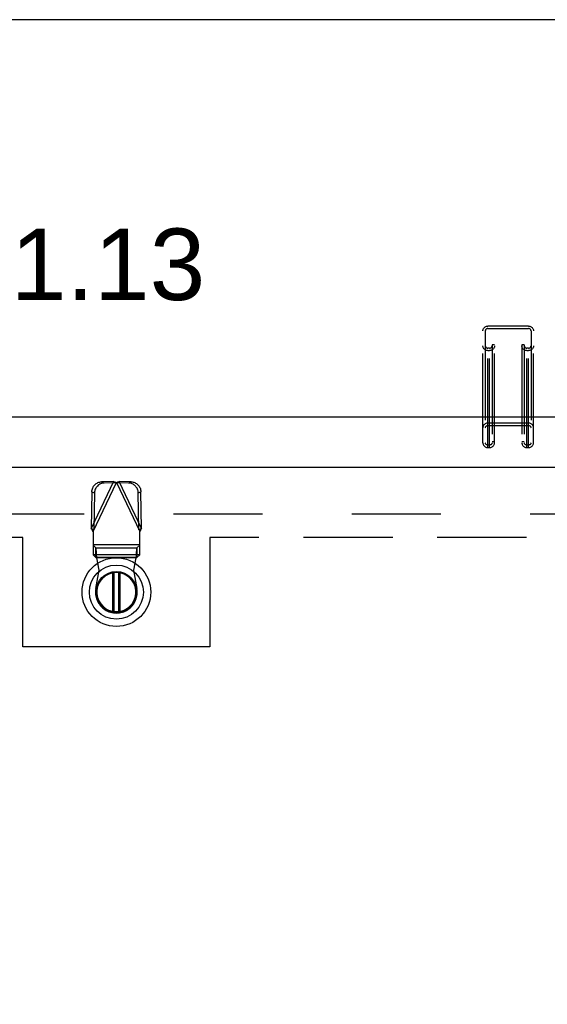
# Model space of a CAD drawing. Header units: inches. Extents: x 0 to 260, y 0 to 168.
# Tile 52 of 95: x 64 to 72, y 109 to 125. Entities that reach past the tile are written whole.
import ezdxf

# ---------------------------------------------------------------- set-up
doc = ezdxf.new("R2010")
doc.units = ezdxf.units.IN
doc.header["$LTSCALE"] = 14.290393
doc.header["$MEASUREMENT"] = 0
doc.linetypes.add('HIDDEN', pattern=[0.2, 0.1, -0.1])
doc.linetypes.add('PHANTOM', pattern=[0.8, 0.45, -0.05, 0.1, -0.05, 0.1, -0.05])
doc.layers.get('0').update_dxf_attribs({"linetype": 'CONTINUOUS'})
for name, color, linetype in [('AVAILABLE_DOOR_SPACE', 7, 'CONTINUOUS'), ('DEFAULT_2', 8, 'HIDDEN'), ('DIMENSIONS', 7, 'CONTINUOUS')]:
    doc.layers.add(name, color=color, linetype=linetype)
doc.styles.get("Standard").update_dxf_attribs({"font": 'arial.ttf'})
doc.dimstyles.new('DIMSTYLE_1', dxfattribs={"dimtxt": 1.146288, "dimasz": 1.528384, "dimexe": 0.09, "dimexo": 0.07, "dimgap": 0.0375, "dimtad": 0, "dimtih": 1, "dimtoh": 1, "dimzin": 4, "dimdsep": 46, "dimtxsty": 'Standard', "dimblk": '_FILLED', "dimblk1": '_FILLED', "dimblk2": '_FILLED', "dimcen": 0.09, "dimazin": 1, "dimtfac": 1, "dimtofl": 0, "dimtmove": 0, "dimatfit": 3, "dimldrblk": '_FILLED', "dimfxl": 1, "dimtolj": 1, "dimtzin": 4, "dimarcsym": 0})

# ---------------------------------------------------------------- blocks, each defined once
blk = doc.blocks.new('_FILLED')
at = {"color": 0, "linetype": 'ByBlock'}
blk.add_solid([(0, 0), (-1, 0.2), (-1, -0.2)], dxfattribs=at)
blk = doc.blocks.new('*D12')
at = {"layer": 'DIMENSIONS', "color": 2, "linetype": 'Continuous'}
for p, q in [((49.642, 96.446), (64.582, 96.446)), ((78.955, 96.446), (69.734, 96.446))]:
    blk.add_line(p, q, dxfattribs=at)
at = {"layer": 'DIMENSIONS', "color": 2, "linetype": 'Continuous', "xscale": 1.5283842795, "yscale": 1.5283842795, "zscale": 1.5283842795, "rotation": 180}
blk.add_blockref('_FILLED', (49.642, 96.446), dxfattribs=at)
at = {"layer": 'DIMENSIONS', "color": 2, "linetype": 'Continuous', "xscale": 1.5283842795, "yscale": 1.5283842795, "zscale": 1.5283842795}
blk.add_blockref('_FILLED', (78.955, 96.446), dxfattribs=at)
at = {"layer": 'DIMENSIONS', "color": 2, "linetype": 'Continuous', "insert": (67.158, 97.02), "char_height": 1.1463, "width": 4.00562, "attachment_point": 2, "line_spacing_factor": 0.9}
blk.add_mtext('29.31\\Ptyp.', dxfattribs=at)
blk = doc.blocks.new('*D16')
at = {"layer": 'DIMENSIONS', "color": 2, "linetype": 'Continuous'}
for p, q in [((61.635, 117.67), (61.635, 120.921)), ((61.635, 120.921), (62.972, 120.921)), ((61.497, 116.545), (63.01, 116.545)), ((61.635, 116.545), (61.635, 113.488))]:
    blk.add_line(p, q, dxfattribs=at)
at = {"layer": 'DIMENSIONS', "color": 2, "linetype": 'Continuous', "xscale": 1.5283842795, "yscale": 1.5283842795, "zscale": 1.5283842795}
for p, rotation in [((61.635, 117.67), 270), ((61.635, 116.545), 90)]:
    blk.add_blockref('_FILLED', p, dxfattribs=dict(at, rotation=rotation))
at = {"layer": 'DIMENSIONS', "color": 2, "linetype": 'Continuous', "insert": (63.545, 121.494), "char_height": 1.1463, "width": 3.11501, "attachment_point": 1, "line_spacing_factor": 0.9}
blk.add_mtext('1.13', dxfattribs=at)

msp = doc.modelspace()

# ---------------------------------------------------------------- linework, layer by layer
at = {"color": 7, "linetype": 'Continuous'}
for p, q in [((119.405, 124.839), (47.629, 124.839)), ((49.054, 118.478), (117.981, 118.478)), ((65.182, 115.359), (65.182, 115.979)), ((65.197, 115.981), (65.197, 115.357)), ((65.276, 115.357), (65.276, 115.981)), ((65.292, 115.979), (65.292, 115.359))]:
    msp.add_line(p, q, dxfattribs=at)
at = {"color": 3, "linetype": 'Continuous'}
msp.add_line((47.934, 117.67), (82.538, 117.67), dxfattribs=at)
at = {"color": 7, "linetype": 'Continuous'}
for radius in [0.551, 0.433, 0.329, 0.317]:
    msp.add_circle((65.237, 115.669), radius, dxfattribs=at)
msp.add_arc((65.237, 115.669), 0.315, 100.0787, 79.9213, dxfattribs=at)
at = {"layer": 'AVAILABLE_DOOR_SPACE', "color": 4, "linetype": 'PHANTOM'}
for p, q in [((63.736, 116.545), (49.642, 116.545)), ((63.736, 114.795), (63.736, 116.545)), ((66.736, 116.545), (66.736, 114.795)), ((78.955, 116.545), (66.736, 116.545)), ((66.736, 114.795), (63.736, 114.795))]:
    msp.add_line(p, q, dxfattribs=at)
at = {"layer": 'DEFAULT_2', "color": 8, "linetype": 'HIDDEN'}
for p, q in [((71.191, 117.985), (71.191, 119.931)), ((71.844, 119.931), (71.191, 119.931)), ((71.191, 119.892), (71.844, 119.892)), ((71.844, 117.985), (71.844, 119.931)), ((71.111, 118.063), (71.111, 119.853)), ((71.151, 119.853), (71.151, 118.063)), ((71.884, 119.853), (71.884, 118.063)), ((71.924, 118.063), (71.924, 119.853)), ((71.219, 119.577), (71.191, 119.577)), ((71.219, 117.985), (71.219, 119.577)), ((71.259, 119.629), (71.259, 118.063)), ((71.299, 119.629), (71.259, 119.629)), ((71.299, 118.063), (71.299, 119.629)), ((71.736, 119.629), (71.736, 118.063)), ((71.776, 119.629), (71.736, 119.629)), ((71.776, 119.629), (71.776, 118.063)), ((71.816, 117.985), (71.816, 119.577)), ((71.844, 119.577), (71.816, 119.577)), ((71.191, 119.538), (71.219, 119.538)), ((71.816, 119.538), (71.844, 119.538)), ((71.844, 118.378), (71.191, 118.378)), ((71.191, 118.339), (71.844, 118.339)), ((71.219, 118.024), (71.191, 118.024)), ((71.299, 118.076), (71.259, 118.076)), ((71.776, 118.076), (71.736, 118.076)), ((71.844, 118.024), (71.816, 118.024)), ((71.191, 117.985), (71.219, 117.985)), ((71.816, 117.985), (71.844, 117.985)), ((65.192, 117.44), (64.835, 116.688)), ((64.863, 116.639), (65.237, 117.427)), ((65.192, 117.44), (64.999, 117.437)), ((65.041, 117.417), (64.999, 117.437)), ((65.234, 117.42), (65.041, 117.417)), ((65.192, 117.44), (65.234, 117.42)), ((65.192, 117.44), (65.214, 117.434)), ((65.214, 117.434), (65.237, 117.427)), ((65.237, 117.427), (65.259, 117.434)), ((65.237, 117.427), (65.611, 116.639)), ((65.24, 117.42), (65.281, 117.44)), ((65.433, 117.417), (65.24, 117.42)), ((65.259, 117.434), (65.281, 117.44)), ((65.639, 116.688), (65.281, 117.44)), ((65.474, 117.437), (65.281, 117.44)), ((65.474, 117.437), (65.433, 117.417)), ((64.845, 117.278), (64.835, 116.688)), ((64.845, 117.278), (64.886, 117.258)), ((64.886, 117.258), (64.876, 116.668)), ((65.587, 117.258), (65.629, 117.278)), ((65.597, 116.668), (65.587, 117.258)), ((65.639, 116.688), (65.629, 117.278)), ((81.871, 116.92), (49.267, 116.92)), ((64.876, 116.668), (64.835, 116.688)), ((64.863, 116.639), (64.863, 116.266)), ((65.639, 116.688), (65.597, 116.668)), ((65.611, 116.266), (65.611, 116.639)), ((65.611, 116.428), (64.863, 116.428)), ((65.611, 116.424), (64.863, 116.424)), ((64.909, 116.379), (64.863, 116.421)), ((65.611, 116.421), (65.565, 116.379)), ((64.863, 116.269), (65.611, 116.269)), ((64.863, 116.266), (64.909, 116.224)), ((64.909, 116.224), (64.909, 116.379)), ((64.909, 116.379), (65.565, 116.379)), ((65.565, 116.379), (65.565, 116.224)), ((65.565, 116.224), (65.611, 116.266)), ((65.565, 116.224), (64.909, 116.224)), ((64.961, 116.023), (64.923, 116.22)), ((65.55, 116.22), (64.923, 116.22)), ((65.55, 116.22), (65.512, 116.023)), ((64.908, 115.729), (64.961, 116.023)), ((65.512, 116.023), (65.566, 115.729))]:
    msp.add_line(p, q, dxfattribs=at)
for points in [[(71.111, 119.853), (71.112, 119.864), (71.114, 119.873), (71.117, 119.883), (71.122, 119.892), (71.128, 119.9), (71.135, 119.908), (71.143, 119.915), (71.151, 119.92), (71.161, 119.925), (71.171, 119.928), (71.181, 119.93), (71.191, 119.931)], [(71.191, 119.892), (71.185, 119.891), (71.179, 119.89), (71.173, 119.888), (71.168, 119.885), (71.163, 119.881), (71.159, 119.876), (71.156, 119.871), (71.153, 119.865), (71.152, 119.859), (71.151, 119.853)], [(71.844, 119.931), (71.854, 119.93), (71.864, 119.928), (71.874, 119.925), (71.884, 119.92), (71.892, 119.915), (71.9, 119.908), (71.907, 119.9), (71.913, 119.892), (71.918, 119.883), (71.921, 119.873), (71.923, 119.864), (71.924, 119.853)], [(71.884, 119.853), (71.883, 119.859), (71.882, 119.865), (71.879, 119.871), (71.876, 119.876), (71.872, 119.881), (71.867, 119.885), (71.862, 119.888), (71.856, 119.89), (71.85, 119.891), (71.844, 119.892)], [(71.191, 119.538), (71.181, 119.539), (71.171, 119.541), (71.161, 119.544), (71.151, 119.549), (71.143, 119.554), (71.135, 119.561), (71.128, 119.568), (71.122, 119.577), (71.117, 119.586), (71.114, 119.595), (71.112, 119.605), (71.111, 119.615)], [(71.151, 119.615), (71.152, 119.609), (71.153, 119.604), (71.156, 119.598), (71.159, 119.593), (71.163, 119.588), (71.168, 119.584), (71.173, 119.581), (71.179, 119.579), (71.185, 119.577), (71.191, 119.577)], [(71.299, 119.615), (71.298, 119.605), (71.296, 119.595), (71.293, 119.586), (71.288, 119.577), (71.282, 119.568), (71.275, 119.561), (71.267, 119.554), (71.259, 119.549), (71.249, 119.544), (71.239, 119.541), (71.229, 119.539), (71.219, 119.538)], [(71.219, 119.577), (71.225, 119.577), (71.231, 119.579), (71.237, 119.581), (71.242, 119.584), (71.247, 119.588), (71.251, 119.593), (71.254, 119.598), (71.257, 119.604), (71.258, 119.609), (71.259, 119.615)], [(71.816, 119.538), (71.806, 119.539), (71.796, 119.541), (71.786, 119.544), (71.776, 119.549), (71.768, 119.554), (71.76, 119.561), (71.753, 119.568), (71.747, 119.577), (71.742, 119.586), (71.739, 119.595), (71.737, 119.605), (71.736, 119.615)], [(71.776, 119.615), (71.777, 119.609), (71.778, 119.604), (71.781, 119.598), (71.784, 119.593), (71.788, 119.588), (71.793, 119.584), (71.798, 119.581), (71.804, 119.579), (71.81, 119.577), (71.816, 119.577)], [(71.924, 119.615), (71.923, 119.605), (71.921, 119.595), (71.918, 119.586), (71.913, 119.577), (71.907, 119.568), (71.9, 119.561), (71.892, 119.554), (71.884, 119.549), (71.874, 119.544), (71.864, 119.541), (71.854, 119.539), (71.844, 119.538)], [(71.844, 119.577), (71.85, 119.577), (71.856, 119.579), (71.862, 119.581), (71.867, 119.584), (71.872, 119.588), (71.876, 119.593), (71.879, 119.598), (71.882, 119.604), (71.883, 119.609), (71.884, 119.615)], [(71.191, 118.378), (71.181, 118.377), (71.171, 118.375), (71.161, 118.372), (71.151, 118.367), (71.143, 118.362), (71.135, 118.355), (71.128, 118.347), (71.122, 118.339), (71.117, 118.33), (71.114, 118.32), (71.112, 118.311), (71.111, 118.3)], [(71.151, 118.3), (71.152, 118.307), (71.153, 118.312), (71.156, 118.318), (71.159, 118.323), (71.163, 118.328), (71.168, 118.332), (71.173, 118.335), (71.179, 118.337), (71.185, 118.339), (71.191, 118.339)], [(71.924, 118.3), (71.923, 118.311), (71.921, 118.32), (71.918, 118.33), (71.913, 118.339), (71.907, 118.347), (71.9, 118.355), (71.892, 118.362), (71.884, 118.367), (71.874, 118.372), (71.864, 118.375), (71.854, 118.377), (71.844, 118.378)], [(71.844, 118.339), (71.85, 118.339), (71.856, 118.337), (71.862, 118.335), (71.867, 118.332), (71.872, 118.328), (71.876, 118.323), (71.879, 118.318), (71.882, 118.312), (71.883, 118.307), (71.884, 118.3)], [(71.111, 118.063), (71.112, 118.052), (71.114, 118.043), (71.117, 118.033), (71.122, 118.024), (71.128, 118.016), (71.135, 118.008), (71.143, 118.001), (71.151, 117.996), (71.161, 117.991), (71.171, 117.988), (71.181, 117.986), (71.191, 117.985)], [(71.191, 118.024), (71.185, 118.024), (71.179, 118.026), (71.173, 118.028), (71.168, 118.031), (71.163, 118.035), (71.159, 118.04), (71.156, 118.045), (71.153, 118.051), (71.152, 118.056), (71.151, 118.063)], [(71.259, 118.063), (71.258, 118.056), (71.257, 118.051), (71.254, 118.045), (71.251, 118.04), (71.247, 118.035), (71.242, 118.031), (71.237, 118.028), (71.231, 118.026), (71.225, 118.024), (71.219, 118.024)], [(71.219, 117.985), (71.229, 117.986), (71.239, 117.988), (71.249, 117.991), (71.259, 117.996), (71.267, 118.001), (71.275, 118.008), (71.282, 118.016), (71.288, 118.024), (71.293, 118.033), (71.296, 118.043), (71.298, 118.052), (71.299, 118.063)], [(71.736, 118.063), (71.737, 118.052), (71.739, 118.043), (71.742, 118.033), (71.747, 118.024), (71.753, 118.016), (71.76, 118.008), (71.768, 118.001), (71.776, 117.996), (71.786, 117.991), (71.796, 117.988), (71.806, 117.986), (71.816, 117.985)], [(71.816, 118.024), (71.81, 118.024), (71.804, 118.026), (71.798, 118.028), (71.793, 118.031), (71.788, 118.035), (71.784, 118.04), (71.781, 118.045), (71.778, 118.051), (71.777, 118.056), (71.776, 118.063)], [(71.884, 118.063), (71.883, 118.056), (71.882, 118.051), (71.879, 118.045), (71.876, 118.04), (71.872, 118.035), (71.867, 118.031), (71.862, 118.028), (71.856, 118.026), (71.85, 118.024), (71.844, 118.024)], [(71.844, 117.985), (71.854, 117.986), (71.864, 117.988), (71.874, 117.991), (71.884, 117.996), (71.892, 118.001), (71.9, 118.008), (71.907, 118.016), (71.913, 118.024), (71.918, 118.033), (71.921, 118.043), (71.923, 118.052), (71.924, 118.063)], [(64.845, 117.278), (64.846, 117.293), (64.848, 117.309), (64.852, 117.323), (64.857, 117.338), (64.864, 117.352), (64.872, 117.365), (64.881, 117.378), (64.891, 117.389), (64.902, 117.4), (64.914, 117.409), (64.927, 117.417), (64.941, 117.424), (64.955, 117.429), (64.969, 117.433), (64.984, 117.436), (64.999, 117.437)], [(65.041, 117.417), (65.026, 117.416), (65.011, 117.414), (64.997, 117.41), (64.982, 117.404), (64.969, 117.397), (64.956, 117.389), (64.944, 117.38), (64.933, 117.369), (64.922, 117.358), (64.913, 117.345), (64.905, 117.332), (64.899, 117.318), (64.894, 117.304), (64.89, 117.289), (64.887, 117.274), (64.886, 117.258)], [(65.587, 117.258), (65.586, 117.274), (65.584, 117.289), (65.58, 117.304), (65.575, 117.318), (65.568, 117.332), (65.56, 117.345), (65.551, 117.358), (65.541, 117.369), (65.53, 117.38), (65.518, 117.389), (65.505, 117.397), (65.491, 117.404), (65.477, 117.41), (65.462, 117.414), (65.448, 117.416), (65.433, 117.417)], [(65.474, 117.437), (65.489, 117.436), (65.504, 117.433), (65.519, 117.429), (65.533, 117.424), (65.546, 117.417), (65.559, 117.409), (65.571, 117.4), (65.582, 117.389), (65.593, 117.378), (65.602, 117.365), (65.61, 117.352), (65.616, 117.338), (65.622, 117.323), (65.625, 117.309), (65.628, 117.293), (65.629, 117.278)], [(64.863, 116.639), (64.853, 116.656), (64.848, 116.664), (64.844, 116.672), (64.839, 116.68), (64.835, 116.688)], [(65.625, 116.664), (65.616, 116.648), (65.611, 116.639)], [(65.639, 116.688), (65.634, 116.68), (65.63, 116.672), (65.625, 116.664)], [(64.92, 116.268), (64.919, 116.283), (64.918, 116.297), (64.917, 116.311), (64.916, 116.324), (64.915, 116.336), (64.914, 116.346), (64.913, 116.356), (64.912, 116.364), (64.911, 116.37), (64.91, 116.376), (64.909, 116.379)], [(64.923, 116.22), (64.922, 116.236), (64.92, 116.268)], [(65.565, 116.379), (65.564, 116.376), (65.563, 116.37), (65.562, 116.364), (65.561, 116.356), (65.56, 116.346), (65.559, 116.336), (65.557, 116.324), (65.556, 116.311), (65.555, 116.297), (65.554, 116.283), (65.553, 116.268), (65.552, 116.252), (65.55, 116.22)], [(64.909, 116.224), (64.911, 116.224), (64.914, 116.223), (64.916, 116.223), (64.918, 116.222), (64.921, 116.221), (64.923, 116.22)], [(65.55, 116.22), (65.553, 116.221), (65.555, 116.222), (65.557, 116.223), (65.56, 116.223), (65.562, 116.224), (65.565, 116.224)]]:
    msp.add_lwpolyline(points, dxfattribs=at)
msp.add_arc((65.237, 115.669), 0.335, 169.673, 10.327, dxfattribs=at)

# ---------------------------------------------------------------- dimensions: what is measured, and where the dimension line sits
at = {"layer": 'DIMENSIONS', "color": 2, "linetype": 'Continuous'}
dim = msp.add_linear_dim(base=(61.634693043, 117.669575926), p1=(63.080238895, 116.544575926), p2=(82.537957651, 117.669575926), angle=90, dimstyle='DIMSTYLE_1', dxfattribs=at)
dim.commit()
dim.dimension.update_dxf_attribs({"geometry": '*D16', "text_midpoint": (65.152322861, 120.914291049), "dimtype": 160})
dim = msp.add_linear_dim(base=(49.642, 96.446), p1=(78.955, 116.545), p2=(49.642, 116.545), angle=180, text='<>\\Ptyp.', dimstyle='DIMSTYLE_1', dxfattribs=at)
dim.commit()
dim.dimension.update_dxf_attribs({"geometry": '*D12', "text_midpoint": (67.158, 95.587), "dimtype": 160})

doc.saveas('drawing.dxf')
